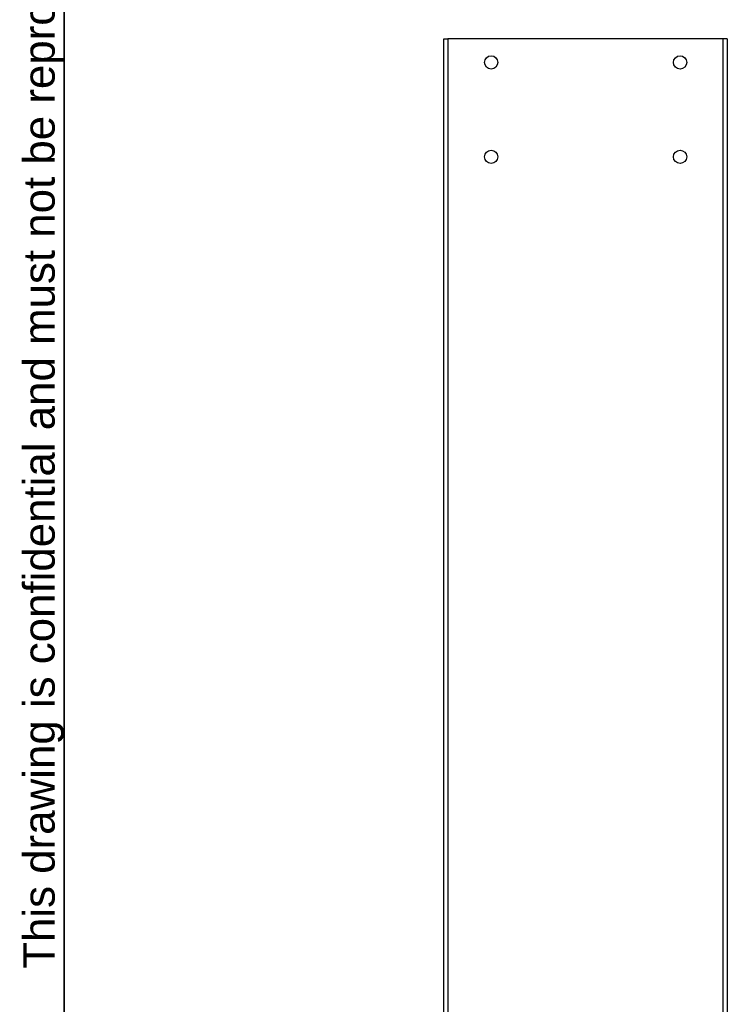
# Model space of a CAD drawing. Header units: inches. Extents: x 3 to 143, y 2 to 93.
# Tile 13 of 36: x 3 to 20, y 46 to 70. Entities that reach past the tile are written whole.
import ezdxf

# ---------------------------------------------------------------- set-up
doc = ezdxf.new("R2010")
doc.units = ezdxf.units.IN
doc.header["$LTSCALE"] = 8.561686
doc.header["$MEASUREMENT"] = 0
doc.layers.get('0').update_dxf_attribs({"lineweight": 25})
for name, color, linetype, lineweight in [('Sketch Geometry(ANSI)', 7, 'Continuous', 25), ('Symbols(ANSI)', 7, 'Continuous', 25), ('Visible Edges(ANSI)', 7, 'Continuous', 25), ('Visible Tangent Edges(ANSI)', 7, 'Continuous', 25)]:
    doc.layers.add(name, color=color, linetype=linetype, lineweight=lineweight)
doc.styles.add('Current-ANSI', font='arial.ttf')

# ---------------------------------------------------------------- blocks, each defined once
blk = doc.blocks.new('Borders 1_EXM - B (Inch)')
at = {"layer": 'Sketch Geometry(ANSI)', "linetype": 'Continuous', "lineweight": 35}
blk.add_line((0.4375, 10.5665), (0.4375, 0.3795), dxfattribs=at)
at = {"layer": 'Symbols(ANSI)', "color": 7, "insert": (0.4375, 5.4415), "char_height": 0.09, "attachment_point": 7, "rotation": 90, "style": 'Current-ANSI'}
blk.add_mtext('This drawing is confidential and must not be reproduced or used without the consent of EXM', dxfattribs=at)
at = {"layer": 'Symbols(ANSI)', "color": 7, "style": 'Current-ANSI'}
blk.add_attdef('FILENAME_AND_PATH_001', (6.0337, 10.718), '', height=0.09, dxfattribs=at)

msp = doc.modelspace()

# ---------------------------------------------------------------- linework, layer by layer
at = {"layer": 'Visible Edges(ANSI)'}
for p, q in [((13.0665, 69.42), (13.1662, 69.42)), ((13.0665, 27.6818), (13.0665, 69.42)), ((19.9231, 69.42), (13.1662, 69.42)), ((20.0228, 69.42), (19.9231, 69.42)), ((20.0228, 69.42), (20.0228, 27.6818))]:
    msp.add_line(p, q, dxfattribs=at)
for centre in [(14.2259, 68.8403), (18.8634, 68.8403), (14.2259, 66.5215), (18.8634, 66.5215)]:
    msp.add_circle(centre, 0.1629, dxfattribs=at)
at = {"layer": 'Visible Tangent Edges(ANSI)'}
for p, q in [((13.1662, 69.42), (13.1662, 27.6818)), ((19.9231, 27.6818), (19.9231, 69.42))]:
    msp.add_line(p, q, dxfattribs=at)

# ---------------------------------------------------------------- block references
at = {"xscale": 8.561686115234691, "yscale": 8.561686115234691, "zscale": 8.561686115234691}
msp.add_blockref('Borders 1_EXM - B (Inch)', (0, 0), dxfattribs=at)

doc.saveas('drawing.dxf')
